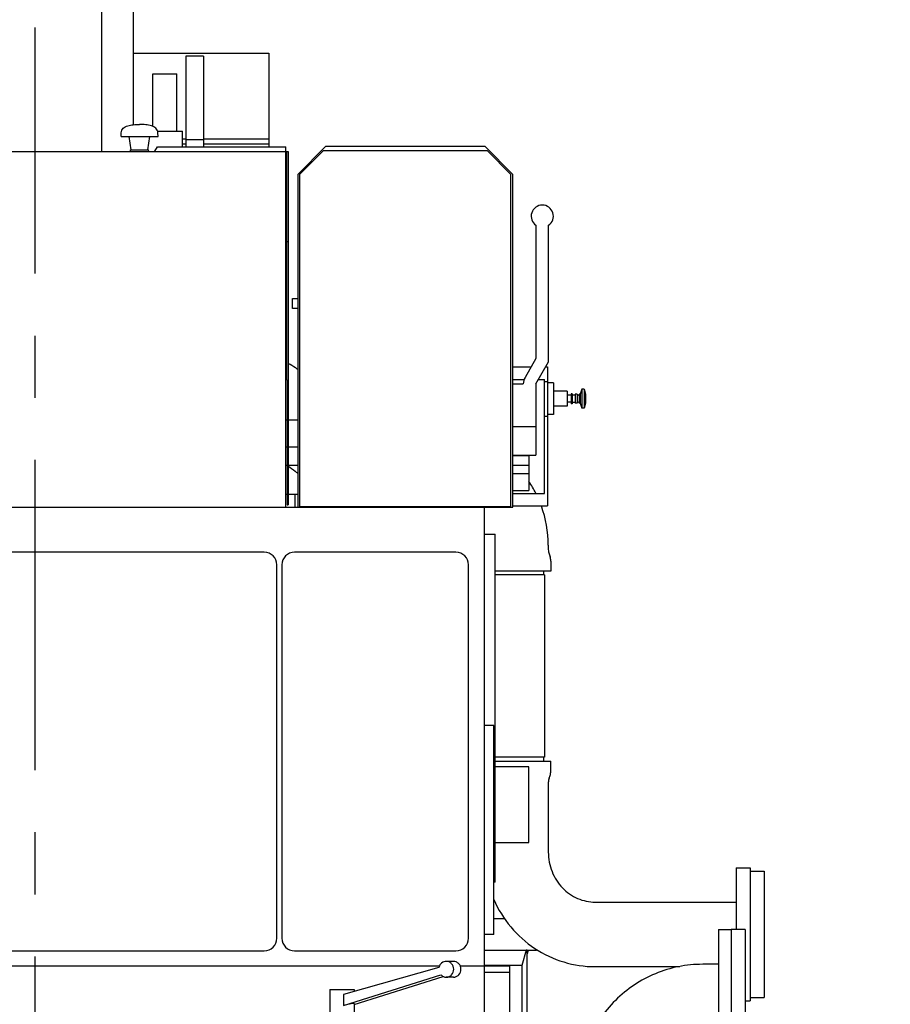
# Model space of a CAD drawing. Header units: millimetres. Extents: x 0 to 1189, y 0 to 841.
# Tile 13 of 77: x 321 to 390, y 177 to 255. Entities that reach past the tile are written whole.
import ezdxf
from ezdxf.enums import TextEntityAlignment as Align

# ---------------------------------------------------------------- set-up
doc = ezdxf.new("R2010")
doc.units = ezdxf.units.MM
doc.header["$LTSCALE"] = 65.395
doc.linetypes.add('CENTER', pattern=[0.6, 0.375, -0.075, 0.075, -0.075])
doc.layers.get('0').update_dxf_attribs({"linetype": 'CONTINUOUS'})
for name, color, linetype in [('1907_060000_TLKS_KGS_V_ABL348', 7, 'CONTINUOUS'), ('1907_061000_TLKS_KGS_V_ABL349', 7, 'CONTINUOUS'), ('1907_116500_05_SIMPLE1_A#AF0_ABL334', 7, 'CONTINUOUS'), ('1907_116500_05_SIMPLE1_T2_A_PBL416', 7, 'CONTINUOUS'), ('1907_116500_05_SIMPLE1_T2_A_PBL417', 7, 'CONTINUOUS'), ('1907_210700_31_SIMPLE1_T1_X_PBL425', 7, 'CONTINUOUS'), ('1907_210700_31_SIMPLE1_X_ABL424', 7, 'CONTINUOUS'), ('1907_452000_12_SIMPLE1_A_ABL413', 7, 'CONTINUOUS'), ('1907_452000_12_SIMPLE1_T1_A_PBL414', 7, 'CONTINUOUS'), ('1907_765000_04_SIMPLE1_A_ABL389', 7, 'CONTINUOUS'), ('1907_765000_04_SIMPLE1_T1_A_PBL390', 7, 'CONTINUOUS'), ('1907_766000_07_SIMPLE1_T1_X_PBL383', 7, 'CONTINUOUS'), ('1907_766000_07_SIMPLE1_X_ABL382', 7, 'CONTINUOUS'), ('1907_833000_32_SIMPLE1_C#AF0_ABL314', 7, 'CONTINUOUS'), ('1907_833000_32_SIMPLE1_T3_C_PBL399', 7, 'CONTINUOUS'), ('1907_833000_32_SIMPLE1_T5_C_PBL398', 7, 'CONTINUOUS'), ('1907_836000_01_SIMPLE1_A_ABL384', 7, 'CONTINUOUS'), ('1907_836000_01_SIMPLE1_T1_A_PBL393', 7, 'CONTINUOUS'), ('1907_836000_01_SIMPLE1_T2_A_PBL385', 7, 'CONTINUOUS'), ('1907_836000_01_SIMPLE1_T2_A_PBL392', 7, 'CONTINUOUS'), ('1937_000000_TLKS_MARKETING_ABL297', 7, 'CONTINUOUS'), ('1937_030000_TLKS_V_ABL303', 7, 'CONTINUOUS'), ('1937_100000_TLKS_V_ABL310', 7, 'CONTINUOUS'), ('1937_111000_12_SIMPLE1_D_ABL329', 7, 'CONTINUOUS'), ('1937_111000_12_SIMPLE1_T1_D_PBL330', 7, 'CONTINUOUS'), ('1937_111200_08_SIMPLE1_T11_X_PBL404', 7, 'CONTINUOUS'), ('1937_111200_08_SIMPLE1_T5_X_PBL405', 7, 'CONTINUOUS'), ('1937_111200_08_SIMPLE1_T7_X_PBL402', 7, 'CONTINUOUS'), ('1937_111200_08_SIMPLE1_T8_X_PBL403', 7, 'CONTINUOUS'), ('1937_111200_08_SIMPLE1_X_ABL331', 7, 'CONTINUOUS'), ('1937_171000_05_SIMPLE1_A_ABL337', 7, 'CONTINUOUS'), ('1937_171000_05_SIMPLE1_T1_A_PBL339', 7, 'CONTINUOUS'), ('1937_171000_05_SIMPLE1_T3_A_PBL415', 7, 'CONTINUOUS'), ('1937_171000_05_SIMPLE1_T4_A_PBL420', 7, 'CONTINUOUS'), ('1937_200000_TLKS_V_ABL344', 7, 'CONTINUOUS'), ('1937_252000_05_SIMPLE1_T1_X_PBL359', 7, 'CONTINUOUS'), ('1937_252000_05_SIMPLE1_X_ABL358', 7, 'CONTINUOUS'), ('1937_700000_TLKS_V_ABL304', 7, 'CONTINUOUS'), ('1937_722000_12_SIMPLE1_B_ABL305', 7, 'CONTINUOUS'), ('1937_722000_12_SIMPLE1_T1_B_PBL306', 7, 'CONTINUOUS'), ('1937_800000_TLKS_V_ABL313', 7, 'CONTINUOUS'), ('right_6_VBL296', 7, 'CONTINUOUS')]:
    doc.layers.add(name, color=color, linetype=linetype)
doc.styles.get("Standard").update_dxf_attribs({"font": 'txt', "width": 0.6})
doc.dimstyles.new('DIMSTYLE_1', dxfattribs={"dimtxt": 3.5, "dimasz": 3.5, "dimexe": 1.8, "dimexo": 0, "dimgap": 0.875, "dimtad": 1, "dimlfac": 20, "dimdsep": 46, "dimtxsty": 'Standard', "dimblk": '_FILLED', "dimblk1": '_FILLED', "dimblk2": '_FILLED', "dimcen": 0.09, "dimadec": 0, "dimazin": 0, "dimtp": 2, "dimtm": 2, "dimtfac": 1, "dimtofl": 0, "dimtmove": 0, "dimatfit": 3, "dimldrblk": '_FILLED', "dimfxl": 1, "dimtolj": 1, "dimarcsym": 0})

# ---------------------------------------------------------------- blocks, each defined once
blk = doc.blocks.new('_FILLED')
at = {"color": 0, "linetype": 'ByBlock'}
blk.add_solid([(0, 0), (-1, 0.167), (-1, -0.167)], dxfattribs=at)
blk = doc.blocks.new('*D1')
at = {"color": 2, "linetype": 'Continuous'}
for p, q in [((322.5, 278.5), (410.95, 278.5)), ((409.15, 278.5), (409.15, 214.25)), ((409.15, 150), (409.15, 214.25)), ((358.939, 150), (410.95, 150))]:
    blk.add_line(p, q, dxfattribs=at)
at = {"color": 2, "linetype": 'Continuous', "xscale": 3.5, "yscale": 3.5, "zscale": 3.5}
for p, rotation in [((409.15, 278.5), 90), ((409.15, 150), 270)]:
    blk.add_blockref('_FILLED', p, dxfattribs=dict(at, rotation=rotation))
at = {"color": 2, "linetype": 'Continuous', "width": 0.672619}
blk.add_text('2570', height=3.5, rotation=90, dxfattribs=at).set_placement((408.275, 214.25), align=Align.CENTER)
blk = doc.blocks.new('*D17')
at = {"color": 2, "linetype": 'Continuous'}
for p, q in [((304.265, 320.25), (440.95, 320.25)), ((439.15, 320.25), (439.15, 235.125)), ((439.15, 150), (439.15, 235.125)), ((402.252, 150), (440.95, 150))]:
    blk.add_line(p, q, dxfattribs=at)
at = {"color": 2, "linetype": 'Continuous', "xscale": 3.5, "yscale": 3.5, "zscale": 3.5}
for p, rotation in [((439.15, 320.25), 90), ((439.15, 150), 270)]:
    blk.add_blockref('_FILLED', p, dxfattribs=dict(at, rotation=rotation))
at = {"color": 2, "linetype": 'Continuous', "width": 0.654762}
blk.add_text('3405', height=3.5, rotation=90, dxfattribs=at).set_placement((438.275, 235.125), align=Align.CENTER)
blk = doc.blocks.new('*D18')
at = {"color": 2, "linetype": 'Continuous'}
for p, q in [((304.35, 302), (430.95, 302)), ((429.15, 302), (429.15, 226)), ((429.15, 150), (429.15, 226)), ((402.252, 150), (430.95, 150))]:
    blk.add_line(p, q, dxfattribs=at)
at = {"color": 2, "linetype": 'Continuous', "xscale": 3.5, "yscale": 3.5, "zscale": 3.5}
for p, rotation in [((429.15, 302), 90), ((429.15, 150), 270)]:
    blk.add_blockref('_FILLED', p, dxfattribs=dict(at, rotation=rotation))
at = {"color": 2, "linetype": 'Continuous', "width": 0.672619}
blk.add_text('3040', height=3.5, rotation=90, dxfattribs=at).set_placement((428.275, 226), align=Align.CENTER)
blk = doc.blocks.new('*D19')
at = {"color": 2, "linetype": 'Continuous'}
for p, q in [((330.451, 297), (420.95, 297)), ((419.15, 297), (419.15, 223.5)), ((419.15, 150), (419.15, 223.5)), ((402.252, 150), (420.95, 150))]:
    blk.add_line(p, q, dxfattribs=at)
at = {"color": 2, "linetype": 'Continuous', "xscale": 3.5, "yscale": 3.5, "zscale": 3.5}
for p, rotation in [((419.15, 297), 90), ((419.15, 150), 270)]:
    blk.add_blockref('_FILLED', p, dxfattribs=dict(at, rotation=rotation))
at = {"color": 2, "linetype": 'Continuous', "width": 0.690476}
blk.add_text('2940', height=3.5, rotation=90, dxfattribs=at).set_placement((418.275, 223.5), align=Align.CENTER)
blk = doc.blocks.new('1937_722000_12_SIMPLE1_T1_B_PBL306', base_point=(222.657, 251.865))
at = {"layer": '1937_722000_12_SIMPLE1_T1_B_PBL306', "color": 7, "linetype": 'Continuous'}
for p, q in [((330.27, 252.63), (340.98, 252.63)), ((335.81, 252.388), (334.41, 252.388)), ((334.41, 252.388), (334.41, 245.239)), ((335.81, 252.388), (335.81, 245.239)), ((340.98, 252.63), (340.98, 245.239)), ((334.151, 245.87), (334.41, 245.87)), ((335.81, 245.87), (340.98, 245.87)), ((334.151, 245.47), (334.41, 245.47)), ((335.81, 245.786), (334.41, 245.786)), ((335.81, 245.47), (340.98, 245.47))]:
    blk.add_line(p, q, dxfattribs=at)
blk = doc.blocks.new('1937_722000_12_SIMPLE1_B_ABL305', base_point=(222.6575, 251.865))
at = {"layer": '1937_722000_12_SIMPLE1_T1_B_PBL306'}
blk.add_blockref('1937_722000_12_SIMPLE1_T1_B_PBL306', (222.6575, 251.865), dxfattribs=at)
blk = doc.blocks.new('1937_700000_TLKS_V_ABL304', base_point=(222.6575, 251.865))
at = {"layer": '1937_722000_12_SIMPLE1_B_ABL305'}
blk.add_blockref('1937_722000_12_SIMPLE1_B_ABL305', (222.6575, 251.865), dxfattribs=at)
blk = doc.blocks.new('1937_111000_12_SIMPLE1_T1_D_PBL330', base_point=(258.7, 186.075))
at = {"layer": '1937_111000_12_SIMPLE1_T1_D_PBL330', "color": 2, "linetype": 'CENTER'}
blk.add_line((322.5, 117.5), (322.5, 254.65), dxfattribs=at)
at = {"layer": '1937_111000_12_SIMPLE1_T1_D_PBL330', "color": 7, "linetype": 'Continuous'}
for p, q in [((159.4, 216.75), (358, 216.75)), ((358, 147.375), (358, 216.75)), ((354.45, 180.5), (173.9, 180.5)), ((358, 180.5), (356.093, 180.5))]:
    blk.add_line(p, q, dxfattribs=at)
blk = doc.blocks.new('1937_111000_12_SIMPLE1_D_ABL329', base_point=(258.7, 186.075))
at = {"layer": '1937_111000_12_SIMPLE1_T1_D_PBL330'}
blk.add_blockref('1937_111000_12_SIMPLE1_T1_D_PBL330', (258.7, 186.075), dxfattribs=at)
blk = doc.blocks.new('1937_111200_08_SIMPLE1_T7_X_PBL402', base_point=(328.53, 197.45))
at = {"layer": '1937_111200_08_SIMPLE1_T7_X_PBL402', "color": 7, "linetype": 'Continuous'}
for p, q in [((340.605, 213.2), (316.455, 213.2)), ((315.455, 212.2), (315.455, 182.7)), ((341.605, 182.7), (341.605, 212.2)), ((316.455, 181.7), (340.605, 181.7))]:
    blk.add_line(p, q, dxfattribs=at)
for centre, start, end in [((316.455, 212.2), 90, 180), ((340.605, 212.2), 0, 90), ((316.455, 182.7), 180, 270), ((340.605, 182.7), 270, 360)]:
    blk.add_arc(centre, 1, start, end, dxfattribs=at)
blk = doc.blocks.new('1937_111200_08_SIMPLE1_T8_X_PBL403', base_point=(349.375, 197.45))
at = {"layer": '1937_111200_08_SIMPLE1_T8_X_PBL403', "color": 7, "linetype": 'Continuous'}
for p, q in [((355.75, 213.2), (343, 213.2)), ((342, 212.2), (342, 182.7)), ((356.75, 182.7), (356.75, 212.2)), ((343, 181.7), (355.75, 181.7))]:
    blk.add_line(p, q, dxfattribs=at)
for centre, start, end in [((343, 212.2), 90, 180), ((355.75, 212.2), 0, 90), ((343, 182.7), 180, 270), ((355.75, 182.7), 270, 360)]:
    blk.add_arc(centre, 1, start, end, dxfattribs=at)
blk = doc.blocks.new('1937_111200_08_SIMPLE1_T11_X_PBL404', base_point=(358.375, 191.25))
at = {"layer": '1937_111200_08_SIMPLE1_T11_X_PBL404', "color": 7, "linetype": 'Continuous'}
for p, q in [((358.75, 199.5), (358, 199.5)), ((358.75, 183), (358.75, 199.5)), ((358.75, 183), (358, 183))]:
    blk.add_line(p, q, dxfattribs=at)
blk = doc.blocks.new('1937_111200_08_SIMPLE1_T5_X_PBL405', base_point=(358.42535, 200.875))
at = {"layer": '1937_111200_08_SIMPLE1_T5_X_PBL405', "color": 7, "linetype": 'Continuous'}
for p, q in [((358.00035, 214.625), (358.85035, 214.625)), ((358.85035, 187.125), (358.85035, 214.625)), ((358.85035, 187.125), (358.75, 187.125))]:
    blk.add_line(p, q, dxfattribs=at)
blk = doc.blocks.new('1937_111200_08_SIMPLE1_X_ABL331', base_point=(266.95, 174.938))
at = {"layer": '1937_111200_08_SIMPLE1_T11_X_PBL404'}
blk.add_blockref('1937_111200_08_SIMPLE1_T11_X_PBL404', (358.375, 191.25), dxfattribs=at)
at = {"layer": '1937_111200_08_SIMPLE1_T5_X_PBL405'}
blk.add_blockref('1937_111200_08_SIMPLE1_T5_X_PBL405', (358.425, 200.875), dxfattribs=at)
at = {"layer": '1937_111200_08_SIMPLE1_T7_X_PBL402'}
blk.add_blockref('1937_111200_08_SIMPLE1_T7_X_PBL402', (328.53, 197.45), dxfattribs=at)
at = {"layer": '1937_111200_08_SIMPLE1_T8_X_PBL403'}
blk.add_blockref('1937_111200_08_SIMPLE1_T8_X_PBL403', (349.375, 197.45), dxfattribs=at)
blk = doc.blocks.new('1907_116500_05_SIMPLE1_T2_A_PBL416', base_point=(342.675, 217.75))
at = {"layer": '1907_116500_05_SIMPLE1_T2_A_PBL416', "color": 7, "linetype": 'Continuous'}
for p, q in [((342.425, 217.75), (342.3, 217.75)), ((343.05, 217.75), (342.5, 217.75))]:
    blk.add_line(p, q, dxfattribs=at)
blk = doc.blocks.new('1907_116500_05_SIMPLE1_T2_A_PBL417', base_point=(343.15, 217.25))
at = {"layer": '1907_116500_05_SIMPLE1_T2_A_PBL417', "color": 7, "linetype": 'Continuous'}
for p in [(343.25, 217.75), (343.05, 216.75)]:
    blk.add_line(p, (343.05, 217.75), dxfattribs=at)
blk = doc.blocks.new('1907_116500_05_SIMPLE1_A#AF0_ABL334', base_point=(254.7, 234.825))
at = {"layer": '1907_116500_05_SIMPLE1_T2_A_PBL416'}
blk.add_blockref('1907_116500_05_SIMPLE1_T2_A_PBL416', (342.675, 217.75), dxfattribs=at)
at = {"layer": '1907_116500_05_SIMPLE1_T2_A_PBL417'}
blk.add_blockref('1907_116500_05_SIMPLE1_T2_A_PBL417', (343.15, 217.25), dxfattribs=at)
blk = doc.blocks.new('1937_171000_05_SIMPLE1_T1_A_PBL339', base_point=(258.9, 230.994))
at = {"layer": '1937_171000_05_SIMPLE1_T1_A_PBL339', "color": 7, "linetype": 'Continuous'}
for p, q in [((331.967, 244.887), (332.171, 245.239)), ((332.171, 245.239), (342.3, 245.239)), ((342.3, 216.75), (342.3, 245.239)), ((175.5, 244.85), (342.3, 244.85))]:
    blk.add_line(p, q, dxfattribs=at)
blk.add_ellipse((331.916, 244.975), major_axis=(0, 0.125), ratio=0.57735, start_param=-3.141593, end_param=-2.356194, dxfattribs=at)
blk = doc.blocks.new('1937_171000_05_SIMPLE1_T3_A_PBL415', base_point=(342.4, 230.9))
at = {"layer": '1937_171000_05_SIMPLE1_T3_A_PBL415', "color": 7, "linetype": 'Continuous'}
for p, q in [((342.3, 244.31), (342.35, 244.31)), ((342.35, 244.85), (342.5, 244.85)), ((342.35, 244.85), (342.35, 226.811)), ((342.5, 244.85), (342.5, 216.95)), ((342.35, 237.75), (342.5, 237.75)), ((342.35, 230.81), (342.3, 230.81)), ((342.425, 226.811), (342.35, 226.811)), ((342.425, 226.811), (342.425, 216.95)), ((342.425, 216.95), (342.5, 216.95))]:
    blk.add_line(p, q, dxfattribs=at)
blk = doc.blocks.new('1937_171000_05_SIMPLE1_T4_A_PBL420', base_point=(330.75, 245.925))
at = {"layer": '1937_171000_05_SIMPLE1_T4_A_PBL420', "color": 7, "linetype": 'Continuous'}
for p, q in [((329.288, 246.05), (329.299, 246.337)), ((329.288, 246.05), (332.212, 246.05)), ((330.1, 245), (329.938, 246.05)), ((331.4, 245), (331.562, 246.05)), ((332.212, 246.05), (332.201, 246.337)), ((330.025, 244.85), (330.043, 245)), ((330.043, 245), (331.457, 245)), ((331.475, 244.85), (331.457, 245))]:
    blk.add_line(p, q, dxfattribs=at)
for points in [[(329.299, 246.337), (329.302, 246.411), (329.334, 246.55), (329.463, 246.71), (329.628, 246.817), (329.889, 246.92), (330.269, 246.986), (330.584, 247), (330.75, 247)], [(332.201, 246.337), (332.198, 246.411), (332.166, 246.55), (332.037, 246.71), (331.872, 246.817), (331.611, 246.92), (331.231, 246.986), (330.916, 247), (330.75, 247)]]:
    blk.add_open_spline(points, degree=3, knots=[0, 0, 0, 0, 0.126668, 0.235274, 0.344342, 0.460019, 0.715186, 1, 1, 1, 1], dxfattribs=at)
blk = doc.blocks.new('1937_171000_05_SIMPLE1_A_ABL337', base_point=(258.134, 231.875))
at = {"layer": '1937_171000_05_SIMPLE1_T1_A_PBL339'}
blk.add_blockref('1937_171000_05_SIMPLE1_T1_A_PBL339', (258.9, 230.994), dxfattribs=at)
at = {"layer": '1937_171000_05_SIMPLE1_T3_A_PBL415'}
blk.add_blockref('1937_171000_05_SIMPLE1_T3_A_PBL415', (342.4, 230.9), dxfattribs=at)
at = {"layer": '1937_171000_05_SIMPLE1_T4_A_PBL420'}
blk.add_blockref('1937_171000_05_SIMPLE1_T4_A_PBL420', (330.75, 245.925), dxfattribs=at)
blk = doc.blocks.new('1937_100000_TLKS_V_ABL310', base_point=(271.025, 167.525))
at = {"layer": '1907_116500_05_SIMPLE1_A#AF0_ABL334'}
blk.add_blockref('1907_116500_05_SIMPLE1_A#AF0_ABL334', (254.7, 234.825), dxfattribs=at)
at = {"layer": '1937_111000_12_SIMPLE1_D_ABL329'}
blk.add_blockref('1937_111000_12_SIMPLE1_D_ABL329', (258.7, 186.075), dxfattribs=at)
at = {"layer": '1937_111200_08_SIMPLE1_X_ABL331'}
blk.add_blockref('1937_111200_08_SIMPLE1_X_ABL331', (266.95, 174.938), dxfattribs=at)
at = {"layer": '1937_171000_05_SIMPLE1_A_ABL337'}
blk.add_blockref('1937_171000_05_SIMPLE1_A_ABL337', (258.134, 231.875), dxfattribs=at)
blk = doc.blocks.new('1907_833000_32_SIMPLE1_T5_C_PBL398', base_point=(379, 183.00125))
at = {"layer": '1907_833000_32_SIMPLE1_T5_C_PBL398', "color": 7, "linetype": 'Continuous'}
for p, q in [((377.9, 188.25125), (379, 188.25125)), ((377.9, 188.25125), (377.9, 183.37385)), ((379, 188.25125), (379, 177.75125)), ((379, 188.00125), (380.1, 188.00125)), ((380.1, 188.00125), (380.1, 178.00125)), ((378.6, 177.75125), (379, 177.75125)), ((379, 178.00125), (380.1, 178.00125))]:
    blk.add_line(p, q, dxfattribs=at)
blk = doc.blocks.new('1907_833000_32_SIMPLE1_T3_C_PBL399', base_point=(360.198, 204.285))
at = {"layer": '1907_833000_32_SIMPLE1_T3_C_PBL399', "color": 7, "linetype": 'Continuous'}
for p, q in [((363.05, 213.75), (363.05, 213.4)), ((363.11, 213.058), (363.19, 212.84)), ((363.25, 212.498), (363.25, 211.7)), ((358, 211.7), (358, 211.7)), ((363.25, 211.7), (358.85, 211.7)), ((362.675, 211.7), (362.675, 211.4)), ((362.75, 211.4), (358.85, 211.4)), ((362.75, 211.4), (362.75, 197)), ((362.75, 197), (358.85, 197)), ((362.675, 197), (362.675, 196.7)), ((358, 196.7), (358, 196.7)), ((358.85, 196.7), (363.25, 196.7)), ((361.5, 196.251), (358.85, 196.251)), ((361.5, 190.251), (361.5, 196.251)), ((363.25, 195.903), (363.25, 196.7)), ((363.11, 195.343), (363.19, 195.561)), ((363.05, 195.001), (363.05, 189.501)), ((358.85, 190.251), (361.5, 190.251)), ((357.996, 188.573), (357.997, 188.571)), ((366.756, 185.551), (377.9, 185.551)), ((366.756, 180.451), (373.449, 180.451))]:
    blk.add_line(p, q, dxfattribs=at)
for centre, radius, start, end in [((354, 213.75), 9.05, 26.96891, 33.78869), ((354, 213.75), 9.05, 0, 20.04658), ((364.05, 213.4), 1, 180, 199.99876), ((362.25, 212.498), 1, 0, 19.99876), ((364.05, 195.001), 1, 160.00124, 180), ((362.25, 195.903), 1, 340.00124, 360)]:
    blk.add_arc(centre, radius, start, end, dxfattribs=at)
for points, knots in [([(343.256, 227.634), (343.197, 227.678), (342.954, 227.85), (342.701, 228.008), (342.507, 228.118)], [0, 0, 0, 0, 0.247686, 1, 1, 1, 1]), ([(343.244, 219.441), (343.178, 219.485), (342.92, 219.664), (342.673, 219.859), (342.497, 220.014)], [0, 0, 0, 0, 0.252287, 1, 1, 1, 1]), ([(363.05, 189.501), (363.05, 188.979), (363.245, 187.938), (364.079, 186.625), (365.31, 185.755), (366.282, 185.551), (366.756, 185.551)], [0, 0, 0, 0, 0.262022, 0.517226, 0.762344, 1, 1, 1, 1]), ([(358.742, 185.75), (359.086, 184.973), (359.995, 183.51), (361.911, 181.796), (364.226, 180.702), (365.917, 180.451), (366.756, 180.451)], [0, 0, 0, 0, 0.251821, 0.502278, 0.751501, 1, 1, 1, 1])]:
    blk.add_open_spline(points, degree=3, knots=knots, dxfattribs=at)
blk = doc.blocks.new('1907_833000_32_SIMPLE1_C#AF0_ABL314', base_point=(251.137, 196.673))
at = {"layer": '1907_833000_32_SIMPLE1_T3_C_PBL399'}
blk.add_blockref('1907_833000_32_SIMPLE1_T3_C_PBL399', (360.198, 204.285), dxfattribs=at)
at = {"layer": '1907_833000_32_SIMPLE1_T5_C_PBL398'}
blk.add_blockref('1907_833000_32_SIMPLE1_T5_C_PBL398', (379, 183.001), dxfattribs=at)
blk = doc.blocks.new('1937_800000_TLKS_V_ABL313', base_point=(251.137, 196.673))
at = {"layer": '1907_833000_32_SIMPLE1_C#AF0_ABL314'}
blk.add_blockref('1907_833000_32_SIMPLE1_C#AF0_ABL314', (251.137, 196.673), dxfattribs=at)
blk = doc.blocks.new('1937_252000_05_SIMPLE1_T1_X_PBL359', base_point=(254.146, 151.55))
at = {"layer": '1937_252000_05_SIMPLE1_T1_X_PBL359', "color": 7, "linetype": 'Continuous'}
for p, q in [((360, 180.5), (358, 180.5)), ((360, 147.375), (360, 180.5)), ((360, 180), (358, 180))]:
    blk.add_line(p, q, dxfattribs=at)
blk = doc.blocks.new('1937_252000_05_SIMPLE1_X_ABL358', base_point=(254.146, 151.55))
at = {"layer": '1937_252000_05_SIMPLE1_T1_X_PBL359'}
blk.add_blockref('1937_252000_05_SIMPLE1_T1_X_PBL359', (254.146, 151.55), dxfattribs=at)
blk = doc.blocks.new('1907_210700_31_SIMPLE1_T1_X_PBL425', base_point=(324.443, 257.575))
at = {"layer": '1907_210700_31_SIMPLE1_T1_X_PBL425', "color": 7, "linetype": 'Continuous'}
for p, q in [((320, 268.6), (320, 270.3)), ((320, 270.3), (325, 270.3)), ((322.219, 268.6), (322.219, 270.3)), ((322.781, 268.6), (322.781, 270.3)), ((325, 268.6), (325, 270.3)), ((320, 268.6), (325, 268.6)), ((321.286, 265.452), (321.286, 268.6)), ((323.714, 265.452), (323.714, 268.6)), ((315.748, 263.802), (315.748, 265.452)), ((315.748, 265.452), (329.252, 265.452)), ((329.252, 263.802), (329.252, 265.452)), ((314.735, 246.974), (314.735, 263.802)), ((314.735, 263.802), (330.27, 263.802)), ((317.235, 244.85), (317.235, 263.802)), ((327.77, 244.85), (327.77, 263.802)), ((330.27, 246.975), (330.27, 263.802)), ((331.8, 250.995), (333.7, 250.995)), ((331.8, 246.841), (331.8, 250.995)), ((333.7, 246.475), (333.7, 250.995)), ((332.172, 246.475), (334.151, 246.475)), ((334.151, 245.239), (334.151, 246.475))]:
    blk.add_line(p, q, dxfattribs=at)
blk = doc.blocks.new('1907_210700_31_SIMPLE1_X_ABL424', base_point=(324.443, 257.575))
at = {"layer": '1907_210700_31_SIMPLE1_T1_X_PBL425'}
blk.add_blockref('1907_210700_31_SIMPLE1_T1_X_PBL425', (324.443, 257.575), dxfattribs=at)
blk = doc.blocks.new('1937_200000_TLKS_V_ABL344', base_point=(254.146, 196.45))
at = {"layer": '1907_210700_31_SIMPLE1_X_ABL424'}
blk.add_blockref('1907_210700_31_SIMPLE1_X_ABL424', (324.443, 257.575), dxfattribs=at)
at = {"layer": '1937_252000_05_SIMPLE1_X_ABL358'}
blk.add_blockref('1937_252000_05_SIMPLE1_X_ABL358', (254.146, 151.55), dxfattribs=at)
blk = doc.blocks.new('1937_030000_TLKS_V_ABL303', base_point=(244.868, 179.78))
at = {"layer": '1937_100000_TLKS_V_ABL310'}
blk.add_blockref('1937_100000_TLKS_V_ABL310', (271.025, 167.525), dxfattribs=at)
at = {"layer": '1937_200000_TLKS_V_ABL344'}
blk.add_blockref('1937_200000_TLKS_V_ABL344', (254.146, 196.45), dxfattribs=at)
at = {"layer": '1937_700000_TLKS_V_ABL304'}
blk.add_blockref('1937_700000_TLKS_V_ABL304', (222.657, 251.865), dxfattribs=at)
at = {"layer": '1937_800000_TLKS_V_ABL313'}
blk.add_blockref('1937_800000_TLKS_V_ABL313', (251.137, 196.673), dxfattribs=at)
blk = doc.blocks.new('1907_766000_07_SIMPLE1_T1_X_PBL383', base_point=(347.699, 165.548))
at = {"layer": '1907_766000_07_SIMPLE1_T1_X_PBL383', "color": 7, "linetype": 'Continuous'}
for p, q in [((355.556, 180.87), (354.987, 180.87)), ((354.413, 180.396), (346.865, 178.258)), ((346.865, 177.382), (354.562, 179.811)), ((347.722, 177.472), (354.732, 179.685)), ((355.556, 179.62), (354.987, 179.62)), ((345.778, 178.656), (347.722, 178.656)), ((345.778, 178.656), (345.778, 175.275)), ((346.865, 178.258), (346.865, 177.382)), ((347.722, 178.656), (347.722, 178.5)), ((347.722, 177.53), (347.722, 175.275)), ((340.473, 175.275), (345.91, 175.275)), ((340.473, 174.65), (340.473, 175.275)), ((340.736, 174.65), (340.736, 175.275)), ((342.09, 174.65), (342.09, 175.275)), ((345.91, 174.65), (345.91, 175.275)), ((347.59, 175.275), (353.027, 175.275)), ((347.59, 174.65), (347.59, 175.275)), ((351.41, 174.65), (351.41, 175.275)), ((352.764, 174.65), (352.764, 175.275)), ((353.027, 174.65), (353.027, 175.275)), ((340.473, 174.65), (346.651, 174.65)), ((340.599, 173.85), (340.599, 174.65)), ((346.651, 173.85), (346.651, 174.65)), ((346.849, 174.65), (353.027, 174.65)), ((346.849, 173.85), (346.849, 174.65)), ((352.901, 173.85), (352.901, 174.65)), ((340.463, 173.85), (353.037, 173.85)), ((340.463, 173.85), (340.463, 171.45)), ((342.62, 173.85), (342.62, 171.45)), ((350.494, 173.849), (343.008, 173.849)), ((343.008, 173.849), (343.008, 172.949)), ((350.492, 172.949), (350.494, 173.849)), ((350.88, 173.85), (350.88, 171.45)), ((353.037, 173.85), (353.037, 171.45)), ((353.037, 173.75), (353.625, 173.75)), ((353.625, 173.75), (353.625, 170.889)), ((340.463, 172.235), (340.15, 172.235)), ((340.15, 170.965), (340.15, 172.235)), ((348.75, 172.516), (344.75, 172.516)), ((344.75, 171.892), (344.75, 172.516)), ((348.75, 171.892), (348.75, 172.516)), ((340.463, 171.918), (340.15, 171.918)), ((341.25, 171.282), (340.15, 171.282)), ((342.62, 171.45), (340.463, 171.45)), ((341.25, 171.45), (341.25, 170.889)), ((343.975, 171.855), (343.975, 171.1)), ((348.775, 171.892), (344.725, 171.892)), ((344.725, 167.916), (344.725, 171.892)), ((348.775, 171.488), (344.725, 171.488)), ((348.775, 167.916), (348.775, 171.892)), ((349.5, 171.1), (349.5, 171.855)), ((353.037, 171.45), (350.88, 171.45)), ((352.25, 171.45), (352.25, 170.684)), ((341.25, 170.965), (340.15, 170.965)), ((341.6, 170.889), (340.3, 170.889)), ((340.3, 170.889), (340.3, 170.565)), ((340.3, 170.565), (341.6, 170.565)), ((341.125, 170.965), (341.125, 170.889)), ((341.125, 170.565), (341.125, 162.25)), ((341.25, 170.565), (341.25, 157.893)), ((341.6, 170.79), (341.6, 170.889)), ((342.517, 170.361), (341.6, 170.79)), ((341.6, 170.652), (342.517, 170.224)), ((341.6, 170.565), (341.6, 170.652)), ((343.275, 170.44), (342.35, 170.44)), ((343.275, 170.44), (343.275, 169.789)), ((343.975, 171.1), (344.725, 171.1)), ((348.775, 171.1), (349.5, 171.1)), ((348.775, 170.753), (349.075, 170.753)), ((349.075, 170.753), (349.075, 168.118)), ((351.725, 170.44), (350.7, 170.44)), ((350.7, 170.44), (350.7, 169.789)), ((352.475, 170.79), (351.458, 170.315)), ((351.458, 170.177), (352.475, 170.652)), ((352.25, 170.547), (352.25, 169.789)), ((353.775, 170.889), (352.475, 170.889)), ((352.475, 170.889), (352.475, 170.79)), ((352.475, 170.652), (352.475, 170.565)), ((352.475, 170.565), (353.775, 170.565)), ((353.625, 170.565), (353.625, 162.25)), ((353.775, 170.565), (353.775, 170.889)), ((342.25, 169.789), (341.325, 169.789)), ((341.325, 168.44), (341.325, 169.789)), ((342.25, 170.348), (342.25, 169.789)), ((342.517, 170.361), (342.517, 170.224)), ((344.725, 169.789), (343.275, 169.789)), ((350.7, 169.789), (349.075, 169.789)), ((351.458, 170.315), (351.458, 170.177)), ((351.725, 170.302), (351.725, 169.789)), ((352.75, 169.789), (351.725, 169.789)), ((352.75, 168.44), (352.75, 169.789)), ((342.884, 169.57), (342.641, 169.57)), ((348.775, 168.951), (344.725, 168.951)), ((351.334, 169.57), (351.091, 169.57)), ((344.725, 168.44), (341.325, 168.44)), ((348.775, 168.712), (344.725, 168.712)), ((348.775, 168.076), (344.725, 168.076)), ((348.775, 168.65), (349.075, 168.65)), ((348.775, 168.118), (349.075, 168.118)), ((352.75, 168.44), (349.075, 168.44)), ((352.25, 168.44), (352.25, 157.893)), ((348.775, 167.916), (344.725, 167.916)), ((344.75, 159), (344.75, 167.916)), ((348.75, 159), (348.75, 167.916)), ((352.25, 165.735), (353.55, 165.735)), ((353.55, 165.735), (353.55, 164.465)), ((352.25, 165.418), (353.55, 165.418)), ((352.25, 164.782), (353.55, 164.782)), ((352.25, 164.465), (353.55, 164.465)), ((341.125, 162.25), (341.25, 162.25)), ((352.25, 162.25), (353.625, 162.25)), ((348.75, 161.578), (344.75, 161.578)), ((348.75, 159), (344.75, 159)), ((346.75, 159), (346.75, 157.893)), ((341.25, 157.893), (341, 156.475)), ((344, 157.893), (341.25, 157.893)), ((342.825, 157.55), (345.175, 157.55)), ((342.825, 156.85), (342.825, 157.55)), ((343.552, 157.55), (343.524, 156.85)), ((344, 157.893), (346.75, 157.893)), ((344.476, 156.85), (344.448, 157.55)), ((345.175, 156.85), (345.175, 157.55)), ((346.75, 157.893), (352.25, 157.893)), ((346.75, 157.893), (346.75, 156.475)), ((348.325, 157.55), (350.675, 157.55)), ((348.325, 156.85), (348.325, 157.55)), ((349.052, 157.55), (349.024, 156.85)), ((349.976, 156.85), (349.948, 157.55)), ((350.675, 156.85), (350.675, 157.55)), ((352.25, 157.893), (352.5, 156.475)), ((345.175, 156.85), (342.825, 156.85)), ((343.575, 156.85), (343.575, 156.367)), ((344.425, 156.85), (344.425, 156.367)), ((346.75, 156.475), (346.75, 155.299)), ((350.675, 156.85), (348.325, 156.85)), ((349.075, 156.85), (349.075, 156.367)), ((349.925, 156.85), (349.925, 156.367)), ((354.25, 154.7), (339.25, 154.7)), ((339.25, 151.7), (339.25, 154.7)), ((354.25, 151.7), (354.25, 154.7)), ((354.25, 151.7), (339.25, 151.7)), ((345.543, 150.512), (345.543, 151.7)), ((347.957, 150.512), (347.957, 151.7)), ((345.543, 150.512), (347.957, 150.512)), ((345.65, 150.45), (345.543, 150.512)), ((345.65, 150.45), (347.85, 150.45)), ((345.775, 150.225), (345.775, 150.45)), ((345.775, 150.225), (347.725, 150.225)), ((347.725, 150.225), (347.725, 150.45)), ((347.85, 150.45), (347.957, 150.512))]:
    blk.add_line(p, q, dxfattribs=at)
for centre in [(344, 155.588), (349.5, 155.588)]:
    blk.add_circle(centre, 0.887, dxfattribs=at)
for centre, radius, start, end in [((344.111, 172.949), 1.103, 180, 262.91382), ((349.389, 172.952), 1.103, 275.77897, 359.87185), ((342.581, 156.196), 1.605, 170, 248.78227), ((350.919, 156.196), 1.605, 291.20737, 10.00086), ((345.419, 156.196), 1.605, 291.21773, 326.00195), ((348.081, 156.196), 1.605, 214.00257, 248.79263)]:
    blk.add_arc(centre, radius, start, end, dxfattribs=at)
blk.add_ellipse((346.75, 177.256), major_axis=(0.972, 0.277), ratio=0.089922, start_param=-0.02556, end_param=1.426161, dxfattribs=at)
for points, knots in [([(354.987, 180.87), (354.858, 180.87), (354.588, 180.771), (354.444, 180.526), (354.413, 180.396)], [0, 0, 0, 0, 0.491549, 1, 1, 1, 1]), ([(354.987, 179.62), (355.064, 179.62), (355.221, 179.653), (355.483, 179.839), (355.641, 180.245), (355.483, 180.651), (355.221, 180.837), (355.064, 180.87), (354.987, 180.87)], [0, 0, 0, 0, 0.122861, 0.247668, 0.5, 0.752332, 0.877139, 1, 1, 1, 1]), ([(355.556, 179.62), (355.634, 179.62), (355.791, 179.653), (356.052, 179.839), (356.211, 180.245), (356.052, 180.651), (355.791, 180.837), (355.634, 180.87), (355.556, 180.87)], [0, 0, 0, 0, 0.122861, 0.247668, 0.5, 0.752332, 0.877139, 1, 1, 1, 1]), ([(354.562, 179.811), (354.616, 179.752), (354.748, 179.655), (354.908, 179.62), (354.987, 179.62)], [0, 0, 0, 0, 0.504076, 1, 1, 1, 1]), ([(342.25, 169.789), (342.287, 169.762), (342.408, 169.673), (342.541, 169.597), (342.641, 169.57)], [0, 0, 0, 0, 0.312918, 1, 1, 1, 1]), ([(342.884, 169.57), (342.984, 169.597), (343.117, 169.673), (343.238, 169.762), (343.275, 169.789)], [0, 0, 0, 0, 0.687082, 1, 1, 1, 1]), ([(350.7, 169.789), (350.737, 169.762), (350.858, 169.673), (350.991, 169.597), (351.091, 169.57)], [0, 0, 0, 0, 0.312918, 1, 1, 1, 1]), ([(351.334, 169.57), (351.434, 169.597), (351.567, 169.673), (351.688, 169.762), (351.725, 169.789)], [0, 0, 0, 0, 0.687082, 1, 1, 1, 1])]:
    blk.add_open_spline(points, degree=3, knots=knots, dxfattribs=at)
blk = doc.blocks.new('1907_766000_07_SIMPLE1_X_ABL382', base_point=(347.699, 165.548))
at = {"layer": '1907_766000_07_SIMPLE1_T1_X_PBL383'}
blk.add_blockref('1907_766000_07_SIMPLE1_T1_X_PBL383', (347.699, 165.548), dxfattribs=at)
blk = doc.blocks.new('1907_836000_01_SIMPLE1_T2_A_PBL385', base_point=(373.3, 158.45))
at = {"layer": '1907_836000_01_SIMPLE1_T2_A_PBL385', "color": 7, "linetype": 'Continuous'}
for p, q in [((373.85, 163.45), (372.75, 163.45)), ((372.75, 163.45), (372.75, 153.45)), ((373.85, 163.45), (373.85, 153.45)), ((373.85, 153.45), (372.75, 153.45))]:
    blk.add_line(p, q, dxfattribs=at)
blk = doc.blocks.new('1907_836000_01_SIMPLE1_T2_A_PBL392', base_point=(378.05, 178.37385))
at = {"layer": '1907_836000_01_SIMPLE1_T2_A_PBL392', "color": 7, "linetype": 'Continuous'}
for p, q in [((378.6, 183.37385), (377.5, 183.37385)), ((377.5, 183.37385), (377.5, 173.37385)), ((378.6, 183.37385), (378.6, 173.37385)), ((378.6, 173.37385), (377.5, 173.37385))]:
    blk.add_line(p, q, dxfattribs=at)
blk = doc.blocks.new('1907_836000_01_SIMPLE1_T1_A_PBL393', base_point=(370.312, 176.477))
at = {"layer": '1907_836000_01_SIMPLE1_T1_A_PBL393', "color": 7, "linetype": 'Continuous'}
for p, q in [((376.5, 183.374), (377.5, 183.374)), ((376.5, 183.374), (376.5, 173.374)), ((377.5, 183.374), (377.5, 173.374)), ((376.5, 180.636), (375.25, 180.636)), ((376.5, 176.111), (375.25, 176.111)), ((376.5, 173.374), (377.5, 173.374)), ((363.125, 170.504), (363.125, 169.657)), ((365.488, 170.902), (365.488, 170.854)), ((370.012, 170.902), (370.012, 170.854)), ((372.375, 170.504), (372.375, 169.657))]:
    blk.add_line(p, q, dxfattribs=at)
for points, knots in [([(375.25, 180.636), (374.612, 180.636), (373.333, 180.511), (370.886, 179.772), (368.168, 177.969), (366.356, 175.258), (365.614, 172.815), (365.488, 171.539), (365.488, 170.902)], [0, 0, 0, 0, 0.12544, 0.250859, 0.500364, 0.749652, 0.874837, 1, 1, 1, 1]), ([(375.25, 176.111), (374.568, 176.111), (373.191, 175.84), (371.45, 174.681), (370.285, 172.949), (370.012, 171.579), (370.012, 170.902)], [0, 0, 0, 0, 0.250894, 0.501265, 0.750896, 1, 1, 1, 1]), ([(372.375, 170.504), (372.375, 170.519), (372.346, 170.556), (372.228, 170.611), (371.971, 170.674), (371.548, 170.738), (370.979, 170.796), (370.287, 170.844), (369.498, 170.88), (368.641, 170.902), (367.75, 170.91), (366.859, 170.902), (366.002, 170.88), (365.213, 170.844), (364.521, 170.796), (363.952, 170.738), (363.529, 170.674), (363.272, 170.611), (363.154, 170.556), (363.125, 170.519), (363.125, 170.504)], [0, 0, 0, 0, 0.004844, 0.013094, 0.042343, 0.088595, 0.150375, 0.225424, 0.310922, 0.403623, 0.5, 0.596377, 0.689078, 0.774576, 0.849625, 0.911405, 0.957657, 0.986906, 0.995156, 1, 1, 1, 1]), ([(372.375, 169.657), (372.375, 169.672), (372.346, 169.709), (372.228, 169.764), (371.971, 169.828), (371.548, 169.891), (370.979, 169.949), (370.287, 169.997), (369.498, 170.033), (368.641, 170.055), (367.75, 170.063), (366.859, 170.055), (366.002, 170.033), (365.213, 169.997), (364.521, 169.949), (363.952, 169.891), (363.529, 169.828), (363.272, 169.764), (363.154, 169.709), (363.125, 169.672), (363.125, 169.657)], [0, 0, 0, 0, 0.004844, 0.013094, 0.042343, 0.088595, 0.150375, 0.225424, 0.310922, 0.403623, 0.5, 0.596377, 0.689078, 0.774576, 0.849625, 0.911405, 0.957657, 0.986906, 0.995156, 1, 1, 1, 1]), ([(363.209, 169.581), (363.187, 169.591), (363.152, 169.607), (363.125, 169.643), (363.125, 169.657)], [0, 0, 0, 0, 0.626672, 1, 1, 1, 1]), ([(372.375, 169.657), (372.375, 169.643), (372.348, 169.607), (372.313, 169.591), (372.291, 169.581)], [0, 0, 0, 0, 0.373328, 1, 1, 1, 1])]:
    blk.add_open_spline(points, degree=3, knots=knots, dxfattribs=at)
blk = doc.blocks.new('1907_836000_01_SIMPLE1_A_ABL384', base_point=(370.863, 168.412))
at = {"layer": '1907_836000_01_SIMPLE1_T1_A_PBL393'}
blk.add_blockref('1907_836000_01_SIMPLE1_T1_A_PBL393', (370.312, 176.477), dxfattribs=at)
at = {"layer": '1907_836000_01_SIMPLE1_T2_A_PBL385'}
blk.add_blockref('1907_836000_01_SIMPLE1_T2_A_PBL385', (373.3, 158.45), dxfattribs=at)
at = {"layer": '1907_836000_01_SIMPLE1_T2_A_PBL392'}
blk.add_blockref('1907_836000_01_SIMPLE1_T2_A_PBL392', (378.05, 178.374), dxfattribs=at)
blk = doc.blocks.new('1907_765000_04_SIMPLE1_T1_A_PBL390', base_point=(360.3, 173.225))
at = {"layer": '1907_765000_04_SIMPLE1_T1_A_PBL390', "color": 7, "linetype": 'Continuous'}
for p, q in [((358.75, 184.25), (359.594, 184.25)), ((358, 181.75), (362.125, 181.75)), ((361.296, 181.744), (360.966, 180.537)), ((361.375, 181.744), (361.296, 181.744)), ((361.45, 181.75), (361.375, 181.47)), ((361.375, 171.156), (361.375, 181.744)), ((362.125, 181.75), (362.125, 181.804)), ((360.966, 180.537), (358, 180.537)), ((360.966, 180.537), (360.966, 176.148)), ((360.966, 174.108), (360.966, 171.377)), ((360.95, 169.988), (361.375, 171.156)), ((360.45, 169.811), (360.364, 169.58)), ((360.327, 169.375), (360.327, 164.3)), ((362.6, 166.5), (362.6, 162.2)), ((360.45, 164.3), (360.293, 164.3)), ((362.6, 164.3), (360.95, 164.3))]:
    blk.add_line(p, q, dxfattribs=at)
blk.add_arc((359.983, 171.377), 0.983, 349.87856, 359.98875, dxfattribs=at)
blk.add_open_spline([(360.364, 169.58), (360.34, 169.515), (360.327, 169.444), (360.327, 169.375)], degree=3, dxfattribs=at)
blk.add_open_spline([(360.293, 164.3), (360.279, 164.3), (360.214, 164.291), (360.155, 164.257), (360.112, 164.228)], degree=3, knots=[0, 0, 0, 0, 0.206613, 1, 1, 1, 1], dxfattribs=at)
blk = doc.blocks.new('1907_765000_04_SIMPLE1_A_ABL389', base_point=(360.3, 173.225))
at = {"layer": '1907_765000_04_SIMPLE1_T1_A_PBL390'}
blk.add_blockref('1907_765000_04_SIMPLE1_T1_A_PBL390', (360.3, 173.225), dxfattribs=at)
blk = doc.blocks.new('1907_452000_12_SIMPLE1_T1_A_PBL414', base_point=(354.14, 231))
at = {"layer": '1907_452000_12_SIMPLE1_T1_A_PBL414', "color": 7, "linetype": 'Continuous'}
for p, q in [((345.45, 245.25), (343.25, 243.05)), ((358.05, 245.25), (345.45, 245.25)), ((360.25, 243.05), (358.05, 245.25)), ((345.25, 244.9), (343.4, 243.05)), ((358.25, 244.9), (345.25, 244.9)), ((360.1, 243.05), (358.25, 244.9)), ((343.25, 243.05), (343.25, 216.75)), ((343.4, 243.05), (343.4, 216.8)), ((360.1, 216.8), (360.1, 243.05)), ((360.25, 216.75), (360.25, 243.05)), ((362.075, 239.032), (362.075, 228.5)), ((363.075, 228.232), (363.075, 239.032)), ((342.825, 233.25), (343.25, 233.25)), ((342.825, 232.45), (342.825, 233.25)), ((343.25, 232.45), (342.825, 232.45)), ((362.075, 228.5), (361.209, 227)), ((362.075, 226.5), (363.075, 228.232)), ((360.25, 227.85), (361.7, 227.85)), ((362.854, 227.85), (363, 227.85)), ((363, 227.85), (363, 216.85)), ((360.25, 226.85), (361.138, 226.85)), ((360.25, 226.5), (361.075, 226.5)), ((362.075, 226.5), (362.075, 220.857)), ((362.277, 226.85), (362.75, 226.85)), ((362.75, 217.85), (362.75, 226.85)), ((362.75, 226.7), (363, 226.7)), ((363.45, 226.575), (363, 226.575)), ((363.45, 226.575), (363.45, 224.075)), ((364.55, 225.925), (363.45, 225.925)), ((364.55, 225.925), (364.55, 224.725)), ((364.93, 225.725), (364.85, 225.725)), ((364.85, 225.725), (364.85, 224.925)), ((364.93, 225.725), (364.93, 224.925)), ((365.33, 225.675), (365.18, 225.675)), ((365.18, 225.675), (365.18, 224.975)), ((365.33, 225.675), (365.33, 224.975)), ((365.58, 225.675), (365.48, 225.675)), ((365.48, 225.675), (365.48, 224.975)), ((365.687, 226.075), (365.58, 225.675)), ((365.58, 225.675), (365.58, 224.975)), ((365.873, 226.075), (365.687, 226.075)), ((365.687, 226.075), (365.687, 224.575)), ((365.873, 226.075), (365.873, 224.575)), ((365.873, 226.075), (365.98, 225.675)), ((365.98, 225.675), (365.98, 224.975)), ((364.85, 225.605), (364.55, 225.605)), ((364.85, 225.045), (364.55, 225.045)), ((364.93, 224.925), (364.85, 224.925)), ((365.18, 225.613), (364.93, 225.613)), ((365.18, 225.037), (364.93, 225.037)), ((365.33, 224.975), (365.18, 224.975)), ((365.58, 224.975), (365.48, 224.975)), ((365.58, 224.975), (365.687, 224.575)), ((365.98, 224.975), (365.873, 224.575)), ((363.45, 224.075), (363, 224.075)), ((364.55, 224.725), (363.45, 224.725)), ((365.873, 224.575), (365.687, 224.575)), ((342.425, 223.625), (342.3, 223.625)), ((343.25, 223.625), (342.5, 223.625)), ((362.75, 223.95), (363, 223.95)), ((360.25, 223.13), (362.075, 223.13)), ((342.425, 221.5), (342.3, 221.5)), ((343.25, 221.5), (342.5, 221.5)), ((360.25, 220.857), (362.075, 220.857)), ((360.25, 220.845), (361.512, 220.845)), ((361.512, 220.845), (361.512, 218.063)), ((342.425, 220.05), (342.3, 220.05)), ((343.25, 220.05), (342.5, 220.05)), ((360.25, 220.089), (361.512, 220.089)), ((360.25, 219.416), (361.512, 219.416)), ((360.25, 218.063), (361.512, 218.063)), ((360.25, 217.85), (362.75, 217.85)), ((343.4, 216.8), (360.1, 216.8)), ((358, 216.75), (360.25, 216.75)), ((360.25, 216.85), (363, 216.85))]:
    blk.add_line(p, q, dxfattribs=at)
for centre, radius, start, end in [((362.575, 239.75), 0.875, 304.84995, 235.15014), ((362.075, 226.5), 1, 150, 180.00163), ((365.405, 225.675), 0.075, 180.0191, 359.9618), ((365.405, 224.975), 0.075, 0.0382, 179.9809)]:
    blk.add_arc(centre, radius, start, end, dxfattribs=at)
blk = doc.blocks.new('1907_452000_12_SIMPLE1_A_ABL413', base_point=(354.14, 231))
at = {"layer": '1907_452000_12_SIMPLE1_T1_A_PBL414'}
blk.add_blockref('1907_452000_12_SIMPLE1_T1_A_PBL414', (354.14, 231), dxfattribs=at)
blk = doc.blocks.new('1907_061000_TLKS_KGS_V_ABL349', base_point=(363.825, 194.502))
at = {"layer": '1907_452000_12_SIMPLE1_A_ABL413'}
blk.add_blockref('1907_452000_12_SIMPLE1_A_ABL413', (354.14, 231), dxfattribs=at)
at = {"layer": '1907_765000_04_SIMPLE1_A_ABL389'}
blk.add_blockref('1907_765000_04_SIMPLE1_A_ABL389', (360.3, 173.225), dxfattribs=at)
at = {"layer": '1907_766000_07_SIMPLE1_X_ABL382'}
blk.add_blockref('1907_766000_07_SIMPLE1_X_ABL382', (347.699, 165.548), dxfattribs=at)
at = {"layer": '1907_836000_01_SIMPLE1_A_ABL384'}
blk.add_blockref('1907_836000_01_SIMPLE1_A_ABL384', (370.863, 168.412), dxfattribs=at)
blk = doc.blocks.new('1907_060000_TLKS_KGS_V_ABL348', base_point=(363.825, 194.5025))
at = {"layer": '1907_061000_TLKS_KGS_V_ABL349'}
blk.add_blockref('1907_061000_TLKS_KGS_V_ABL349', (363.825, 194.5025), dxfattribs=at)
blk = doc.blocks.new('1937_000000_TLKS_MARKETING_ABL297', base_point=(237.125, 179.987))
at = {"layer": '1907_060000_TLKS_KGS_V_ABL348'}
blk.add_blockref('1907_060000_TLKS_KGS_V_ABL348', (363.825, 194.502), dxfattribs=at)
at = {"layer": '1937_030000_TLKS_V_ABL303'}
blk.add_blockref('1937_030000_TLKS_V_ABL303', (244.868, 179.78), dxfattribs=at)
blk = doc.blocks.new('RIGHT_6_VBL296', base_point=(243.875, 200.325))
at = {"layer": '1937_000000_TLKS_MARKETING_ABL297'}
blk.add_blockref('1937_000000_TLKS_MARKETING_ABL297', (237.125, 179.987), dxfattribs=at)

msp = doc.modelspace()

# ---------------------------------------------------------------- block references
at = {"layer": 'right_6_VBL296'}
msp.add_blockref('RIGHT_6_VBL296', (243.875, 200.325), dxfattribs=at)

# ---------------------------------------------------------------- dimensions: what is measured, and where the dimension line sits
at = {"color": 2, "linetype": 'Continuous'}
for base, p1, p2, picture, middle in [((439.15, 320.25), (402.25233, 150), (304.26529, 320.25), '*D17', (439.15, 234.79165)), ((429.15, 302), (402.25233, 150), (304.35, 302), '*D18', (429.15, 225.66665)), ((419.15, 297), (402.25233, 150), (330.451, 297), '*D19', (419.15, 223.16666)), ((409.15, 278.5), (358.93878, 150), (322.5, 278.5), '*D1', (409.15, 213.91667))]:
    dim = msp.add_linear_dim(base=base, p1=p1, p2=p2, angle=90, dimstyle='DIMSTYLE_1', dxfattribs=at)
    dim.commit()
    dim.dimension.update_dxf_attribs({"geometry": picture, "text_midpoint": middle, "dimtype": 160})

doc.saveas('drawing.dxf')
